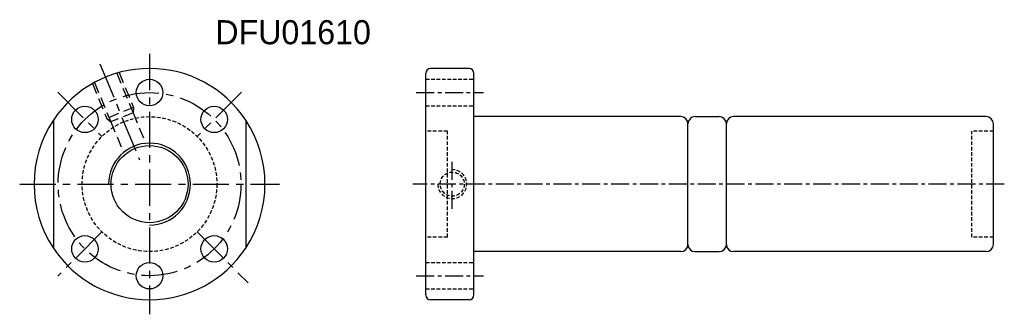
# Model space of a CAD drawing. Extents: x 44 to 249, y 85 to 146.
import ezdxf

# ---------------------------------------------------------------- set-up
doc = ezdxf.new("R2010")
doc.units = 0
doc.header["$LTSCALE"] = 3
doc.header["$MEASUREMENT"] = 0
doc.linetypes.add('CENTER', pattern=[2, 1.25, -0.25, 0.25, -0.25])
doc.linetypes.add('HIDDEN', pattern=[0.375, 0.25, -0.125])
for name, color, linetype in [('CL', 1, 'CENTER'), ('DIM', 4, 'CONTINUOUS'), ('HID', 2, 'HIDDEN'), ('OUT', 3, 'CONTINUOUS')]:
    doc.layers.add(name, color=color, linetype=linetype)

msp = doc.modelspace()

# ---------------------------------------------------------------- linework, layer by layer
at = {"layer": 'CL', "color": 7, "ltscale": 2}
for p, q in [((71.18, 139.19, 0.2), (71.18, 85.19, 0.2)), ((60.85, 137.13, 0.2), (69.08, 117.26, 0.2)), ((52.09, 131.28, 0.2), (61.28, 122.09, 0.2)), ((90.27, 131.28, 0.2), (81.08, 122.09, 0.2)), ((44.18, 112.19, 0.2), (98.18, 112.19, 0.2)), ((61.28, 102.29, 0.2), (52.09, 93.1, 0.2)), ((81.08, 102.29, 0.2), (91.69, 91.68, 0.2))]:
    msp.add_line(p, q, dxfattribs=at)
at = {"layer": 'CL', "color": 7}
for p, q in [((126.61, 131.19, 0.2), (140.61, 131.19, 0.2)), ((134.11, 107.06, 0.2), (134.11, 117.39, 0.2)), ((248.89, 112.19, 0.2), (125.92, 112.19, 0.2)), ((126.61, 93.19, 0.2), (140.61, 93.19, 0.2))]:
    msp.add_line(p, q, dxfattribs=at)
at = {"layer": 'CL', "color": 7, "ltscale": 2}
msp.add_circle((71.18, 112.19, 0.2), 19, dxfattribs=at)
at = {"layer": 'DIM', "color": 7}
msp.add_circle((71.18, 112.19, 0.2), 8, dxfattribs=at)
for radius, start, end in [(24, 146.4427, 213.5573), (24, 326.4427, 33.5573), (8.5, 270, 180)]:
    msp.add_arc((71.18, 112.19, 0.2), radius, start, end, dxfattribs=at)
at = {"layer": 'HID', "color": 7, "ltscale": 3}
for p, q in [((64.36, 135.2, 0.2), (67.75, 127, 0.2)), ((64.84, 135.34, 0.2), (67.83, 128.12, 0.2)), ((59.74, 133.28, 0.2), (63.13, 125.09, 0.2)), ((59.3, 133.04, 0.2), (62.29, 125.82, 0.2)), ((67.83, 128.12, 0.2), (62.29, 125.82, 0.2)), ((67.75, 127, 0.2), (63.13, 125.09, 0.2)), ((67.83, 128.12, 0.2), (67.75, 127, 0.2)), ((67.75, 127, 0.2), (70.26, 120.94, 0.2)), ((62.29, 125.82, 0.2), (63.13, 125.09, 0.2)), ((63.13, 125.09, 0.2), (65.64, 119.03, 0.2))]:
    msp.add_line(p, q, dxfattribs=at)
at = {"layer": 'HID', "color": 7}
for p, q in [((128.61, 133.94, 0.2), (138.61, 133.94, 0.2)), ((128.61, 128.44, 0.2), (138.61, 128.44, 0.2)), ((133.11, 123.19, 0.2), (128.61, 123.19, 0.2)), ((133.11, 101.19, 0.2), (133.11, 123.19, 0.2)), ((246.61, 123.19, 0.2), (242.11, 123.19, 0.2)), ((242.11, 101.19, 0.2), (242.11, 123.19, 0.2)), ((133.11, 101.19, 0.2), (128.61, 101.19, 0.2)), ((246.61, 101.19, 0.2), (242.11, 101.19, 0.2)), ((128.61, 95.94, 0.2), (138.61, 95.94, 0.2)), ((128.61, 90.44, 0.2), (138.61, 90.44, 0.2))]:
    msp.add_line(p, q, dxfattribs=at)
for centre, radius in [((71.18, 112.19, 0.2), 14), ((134.11, 112.19, 0.2), 2.5)]:
    msp.add_circle(centre, radius, dxfattribs=at)
msp.add_arc((134.11, 112.19, 0.2), 3, 180, 90, dxfattribs=at)
at = {"layer": 'OUT', "color": 7}
for p, q in [((128.61, 89.19, 0.2), (128.61, 135.19, 0.2)), ((137.61, 136.19, 0.2), (129.61, 136.19, 0.2)), ((138.61, 89.19, 0.2), (138.61, 135.19, 0.2)), ((138.61, 95.19, 0.2), (138.61, 129.19, 0.2)), ((51.18, 125.45, 0.2), (51.18, 98.92, 0.2)), ((91.18, 125.45, 0.2), (91.18, 98.92, 0.2)), ((181.61, 126.19, 0.2), (138.61, 126.19, 0.2)), ((184.61, 126.19, 0.2), (189.61, 126.19, 0.2)), ((245.11, 126.19, 0.2), (192.61, 126.19, 0.2)), ((183.11, 99.69, 0.2), (183.11, 124.69, 0.2)), ((191.11, 99.69, 0.2), (191.11, 124.69, 0.2)), ((246.61, 99.69, 0.2), (246.61, 124.69, 0.2)), ((181.61, 98.19, 0.2), (138.61, 98.19, 0.2)), ((184.61, 98.19, 0.2), (189.61, 98.19, 0.2)), ((245.11, 98.19, 0.2), (192.61, 98.19, 0.2)), ((137.61, 88.19, 0.2), (129.61, 88.19, 0.2))]:
    msp.add_line(p, q, dxfattribs=at)
for centre in [(71.18, 131.19, 0.2), (57.75, 125.62, 0.2), (84.62, 125.62, 0.2), (57.75, 98.75, 0.2), (84.62, 98.75, 0.2), (71.18, 93.19, 0.2)]:
    msp.add_circle(centre, 2.75, dxfattribs=at)
for centre, radius, start, end in [((71.18, 112.19, 0.2), 24, 33.5573, 146.4427), ((129.61, 135.19, 0.2), 1, 90, 180), ((137.61, 135.19, 0.2), 1, 0, 90), ((181.61, 124.69, 0.2), 1.5, 360, 90), ((184.61, 124.69, 0.2), 1.5, 90, 180), ((189.61, 124.69, 0.2), 1.5, 0, 90), ((192.61, 124.69, 0.2), 1.5, 90, 180), ((245.11, 124.69, 0.2), 1.5, 0, 90), ((71.18, 112.19, 0.2), 24, 213.5573, 326.4427), ((181.61, 99.69, 0.2), 1.5, 270, 0), ((184.61, 99.69, 0.2), 1.5, 180, 270), ((189.61, 99.69, 0.2), 1.5, 270, 0), ((192.61, 99.69, 0.2), 1.5, 180, 270), ((245.11, 99.69, 0.2), 1.5, 270, 0), ((129.61, 89.19, 0.2), 1, 180, 270), ((137.61, 89.19, 0.2), 1, 270, 0)]:
    msp.add_arc(centre, radius, start, end, dxfattribs=at)

# ---------------------------------------------------------------- texts
at = {"layer": 'DIM', "color": 7}
msp.add_text('DFU01610', height=5, dxfattribs=at).set_placement((84.86, 141.21))

doc.saveas('drawing.dxf')
